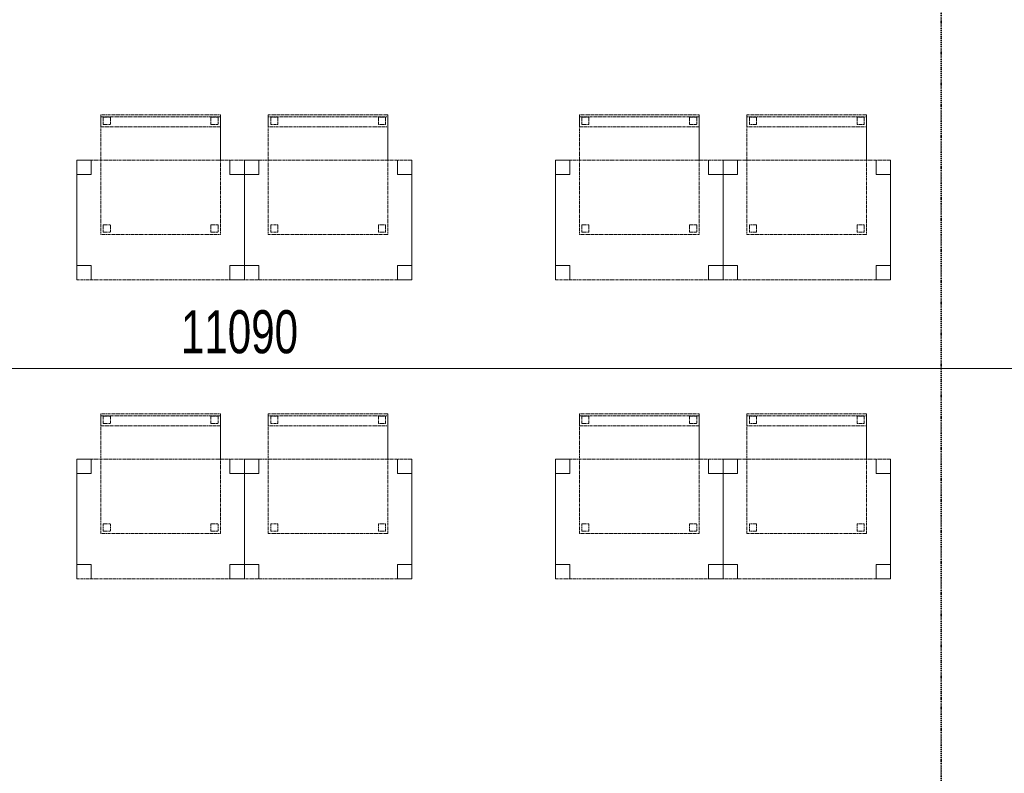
# Model space of a CAD drawing. Header units: millimetres. Extents: x -80560 to 110805, y -11020 to 52719.
# Tile 59 of 182: x 40686 to 44800, y 24275 to 27425. Entities that reach past the tile are written whole.
import ezdxf

# ---------------------------------------------------------------- set-up
doc = ezdxf.new("R2010")
doc.units = ezdxf.units.MM
doc.linetypes.add('DASHDOT2', pattern=[8, 4, -2, 0, -2])
doc.linetypes.add('DASHED2', pattern=[6, 4, -2])
for name, color, linetype, lineweight in [('A-ANNO-DIMS', 211, 'Continuous', 9), ('A-ANNO-DIMS-100', 211, 'Continuous', 9), ('G-ANNO-SYMB', 111, 'Continuous', 9), ('I-FURN', 30, 'Continuous', 18)]:
    doc.layers.add(name, color=color, linetype=linetype, lineweight=lineweight)
doc.styles.add('Arial_6', font='arial.ttf', dxfattribs={"width": 0.7, "height": 180})
doc.dimstyles.new('n3o_1_8', dxfattribs={"dimscale": 304.8, "dimtxt": 183.646692, "dimasz": 0.492126, "dimexe": 0.246063, "dimexo": 0.0625, "dimgap": 0.032808, "dimtad": 1, "dimdec": 0, "dimdsep": 46, "dimtxsty": 'Arial_6', "dimblk1": 'OBLIQUE', "dimblk2": 'OBLIQUE', "dimsah": 1, "dimcen": 0.09, "dimdle": 0.246063, "dimazin": 0, "dimtfac": 1, "dimtdec": 4, "dimtix": 1, "dimtmove": 0, "dimatfit": 3, "dimfxl": 0.246063, "dimfxlon": 1, "dimtvp": 1, "dimtolj": 1, "dimtzin": 0, "dimarcsym": 2})

# ---------------------------------------------------------------- blocks, each defined once
blk = doc.blocks.new('82_tafel1 - tafel 500x700 2-30664860-DO_02 tweede verdieping')
at = {"layer": 'I-FURN', "linetype": 'DASHED2'}
for p, q in [((-350, -250), (-350, 250)), ((-350, 250), (350, 250)), ((350, 250), (-350, 250)), ((-350, 250), (-350, -250)), ((-350, 250), (-350, 190)), ((-290, 250), (-350, 250)), ((-290, 190), (-290, 250)), ((-290, 250), (290, 250)), ((-290, 250), (-290, 190)), ((290, 250), (290, 190)), ((290, 190), (290, 250)), ((350, 250), (290, 250)), ((350, 250), (350, -250)), ((350, -250), (350, 250)), ((350, 190), (350, 250)), ((-350, -190), (-350, 190)), ((-350, 190), (-290, 190)), ((-290, 190), (-350, 190)), ((290, 190), (350, 190)), ((350, 190), (290, 190)), ((350, 190), (350, -190)), ((-290, -190), (-350, -190)), ((-350, -190), (-290, -190)), ((-350, -190), (-350, -250)), ((-290, -250), (-290, -190)), ((-290, -190), (-290, -250)), ((350, -190), (290, -190)), ((290, -190), (290, -250)), ((290, -250), (290, -190)), ((290, -190), (350, -190)), ((350, -250), (350, -190)), ((350, -250), (-350, -250)), ((-350, -250), (350, -250)), ((-350, -250), (-290, -250)), ((290, -250), (-290, -250)), ((290, -250), (350, -250))]:
    blk.add_line(p, q, dxfattribs=at)
blk = doc.blocks.new('82_zitmeubel - stoel 500x500-V45-DO_02 tweede verdieping')
at = {"layer": 'I-FURN', "linetype": 'DASHED2'}
for p, q in [((-192.1, 263), (-192.1, 73)), ((-192.1, 254.1), (-192.1, 263)), ((307.9, 263), (-192.1, 263)), ((307.9, 263), (-192.1, 263)), ((-192.1, 213), (-192.1, 254.1)), ((-192.1, 254.1), (307.9, 254.1)), ((-182.1, 252), (-182.1, 224)), ((-182.1, 224), (-182.1, 252)), ((-153.1, 253), (-181.1, 253)), ((-181.1, 253), (-153.1, 253)), ((-152.1, 224), (-152.1, 252)), ((-152.1, 252), (-152.1, 224)), ((267.9, 252), (267.9, 224)), ((267.9, 224), (267.9, 252)), ((296.9, 253), (268.9, 253)), ((268.9, 253), (296.9, 253)), ((297.9, 224), (297.9, 252)), ((297.9, 252), (297.9, 224)), ((307.9, 73), (307.9, 263)), ((307.9, 263), (307.9, 254.1)), ((307.9, 254.1), (307.9, 213)), ((-192.1, 73), (-192.1, 213)), ((-192.1, 213), (307.9, 213)), ((-181.1, 223), (-153.1, 223)), ((-153.1, 223), (-181.1, 223)), ((268.9, 223), (296.9, 223)), ((296.9, 223), (268.9, 223)), ((307.9, 213), (307.9, 73)), ((-192.1, 73), (-192.1, -237)), ((-192.1, -237), (-192.1, 73)), ((307.9, -237), (307.9, 73)), ((307.9, 73), (307.9, -237)), ((-182.1, -198), (-182.1, -226)), ((-182.1, -226), (-182.1, -198)), ((-153.1, -197), (-181.1, -197)), ((-181.1, -197), (-153.1, -197)), ((-152.1, -226), (-152.1, -198)), ((-152.1, -198), (-152.1, -226)), ((267.9, -198), (267.9, -226)), ((267.9, -226), (267.9, -198)), ((296.9, -197), (268.9, -197)), ((268.9, -197), (296.9, -197)), ((297.9, -226), (297.9, -198)), ((297.9, -198), (297.9, -226)), ((307.9, -237), (-192.1, -237)), ((307.9, -237), (-192.1, -237)), ((-181.1, -227), (-153.1, -227)), ((-153.1, -227), (-181.1, -227)), ((268.9, -227), (296.9, -227)), ((296.9, -227), (268.9, -227))]:
    blk.add_line(p, q, dxfattribs=at)
for centre, start, end in [((-181.1, 252), 90, 180), ((-181.1, 252), 90, 180), ((-153.1, 252), 0, 90), ((-153.1, 252), 0, 90), ((268.9, 252), 90, 180), ((268.9, 252), 90, 180), ((296.9, 252), 0, 90), ((296.9, 252), 60, 90), ((296.9, 252), 0, 60), ((-181.1, 224), 180, 270), ((-181.1, 224), 180, 270), ((-153.1, 224), 270, 0), ((-153.1, 224), 270, 0), ((268.9, 224), 180, 270), ((268.9, 224), 180, 225), ((268.9, 224), 225, 270), ((296.9, 224), 270, 0), ((296.9, 224), 270, 0), ((-181.1, -198), 90, 180), ((-181.1, -198), 90, 180), ((-153.1, -198), 0, 90), ((-153.1, -198), 0, 90), ((268.9, -198), 90, 180), ((268.9, -198), 90, 180), ((296.9, -198), 0, 90), ((296.9, -198), 0, 90), ((-181.1, -226), 180, 270), ((-181.1, -226), 180, 270), ((-153.1, -226), 270, 0), ((-153.1, -226), 270, 0), ((268.9, -226), 180, 270), ((268.9, -226), 180, 270), ((296.9, -226), 270, 0), ((296.9, -226), 270, 300), ((296.9, -226), 300, 0)]:
    blk.add_arc(centre, 1, start, end, dxfattribs=at)
blk = doc.blocks.new('82_zitmeubel - stoel 500x500-V46-DO_02 tweede verdieping')
at = {"layer": 'I-FURN', "linetype": 'DASHED2'}
for p, q in [((-192.1, 263), (-192.1, 73)), ((-192.1, 254.1), (-192.1, 263)), ((307.9, 263), (-192.1, 263)), ((307.9, 263), (-192.1, 263)), ((-192.1, 213), (-192.1, 254.1)), ((-192.1, 254.1), (307.9, 254.1)), ((-182.1, 252), (-182.1, 224)), ((-182.1, 224), (-182.1, 252)), ((-153.1, 253), (-181.1, 253)), ((-181.1, 253), (-153.1, 253)), ((-152.1, 224), (-152.1, 252)), ((-152.1, 252), (-152.1, 224)), ((267.9, 252), (267.9, 224)), ((267.9, 224), (267.9, 252)), ((296.9, 253), (268.9, 253)), ((268.9, 253), (296.9, 253)), ((297.9, 224), (297.9, 252)), ((297.9, 252), (297.9, 224)), ((307.9, 73), (307.9, 263)), ((307.9, 263), (307.9, 254.1)), ((307.9, 254.1), (307.9, 213)), ((-192.1, 73), (-192.1, 213)), ((-192.1, 213), (307.9, 213)), ((-181.1, 223), (-153.1, 223)), ((-153.1, 223), (-181.1, 223)), ((268.9, 223), (296.9, 223)), ((296.9, 223), (268.9, 223)), ((307.9, 213), (307.9, 73)), ((-192.1, 73), (-192.1, -237)), ((-192.1, -237), (-192.1, 73)), ((307.9, -237), (307.9, 73)), ((307.9, 73), (307.9, -237)), ((-182.1, -198), (-182.1, -226)), ((-182.1, -226), (-182.1, -198)), ((-153.1, -197), (-181.1, -197)), ((-181.1, -197), (-153.1, -197)), ((-152.1, -226), (-152.1, -198)), ((-152.1, -198), (-152.1, -226)), ((267.9, -198), (267.9, -226)), ((267.9, -226), (267.9, -198)), ((296.9, -197), (268.9, -197)), ((268.9, -197), (296.9, -197)), ((297.9, -226), (297.9, -198)), ((297.9, -198), (297.9, -226)), ((307.9, -237), (-192.1, -237)), ((307.9, -237), (-192.1, -237)), ((-181.1, -227), (-153.1, -227)), ((-153.1, -227), (-181.1, -227)), ((268.9, -227), (296.9, -227)), ((296.9, -227), (268.9, -227))]:
    blk.add_line(p, q, dxfattribs=at)
for centre, start, end in [((-181.1, 252), 90, 180), ((-181.1, 252), 90, 180), ((-153.1, 252), 0, 90), ((-153.1, 252), 0, 90), ((268.9, 252), 90, 180), ((268.9, 252), 120, 180), ((268.9, 252), 90, 120), ((296.9, 252), 0, 90), ((296.9, 252), 0, 90), ((-181.1, 224), 180, 270), ((-181.1, 224), 180, 270), ((-153.1, 224), 270, 0), ((-153.1, 224), 270, 345), ((-153.1, 224), 345, 0), ((268.9, 224), 180, 270), ((268.9, 224), 180, 270), ((296.9, 224), 270, 0), ((296.9, 224), 270, 300), ((296.9, 224), 300, 0), ((-181.1, -198), 90, 180), ((-181.1, -198), 90, 180), ((-153.1, -198), 0, 90), ((-153.1, -198), 0, 90), ((268.9, -198), 90, 180), ((268.9, -198), 90, 180), ((296.9, -198), 0, 90), ((296.9, -198), 0, 90), ((-181.1, -226), 180, 270), ((-181.1, -226), 180, 270), ((-153.1, -226), 270, 0), ((-153.1, -226), 270, 0), ((268.9, -226), 180, 270), ((268.9, -226), 180, 270), ((296.9, -226), 270, 0), ((296.9, -226), 270, 0)]:
    blk.add_arc(centre, 1, start, end, dxfattribs=at)
blk = doc.blocks.new('82_zitmeubel - stoel 500x500-V47-DO_02 tweede verdieping')
at = {"layer": 'I-FURN', "linetype": 'DASHED2'}
for p, q in [((-192.1, 263), (-192.1, 73)), ((-192.1, 254.1), (-192.1, 263)), ((307.9, 263), (-192.1, 263)), ((307.9, 263), (-192.1, 263)), ((-192.1, 213), (-192.1, 254.1)), ((-192.1, 254.1), (307.9, 254.1)), ((-182.1, 252), (-182.1, 224)), ((-182.1, 224), (-182.1, 252)), ((-153.1, 253), (-181.1, 253)), ((-181.1, 253), (-153.1, 253)), ((-152.1, 224), (-152.1, 252)), ((-152.1, 252), (-152.1, 224)), ((267.9, 252), (267.9, 224)), ((267.9, 224), (267.9, 252)), ((296.9, 253), (268.9, 253)), ((268.9, 253), (296.9, 253)), ((297.9, 224), (297.9, 252)), ((297.9, 252), (297.9, 224)), ((307.9, 73), (307.9, 263)), ((307.9, 263), (307.9, 254.1)), ((307.9, 254.1), (307.9, 213)), ((-192.1, 73), (-192.1, 213)), ((-192.1, 213), (307.9, 213)), ((-181.1, 223), (-153.1, 223)), ((-153.1, 223), (-181.1, 223)), ((268.9, 223), (296.9, 223)), ((296.9, 223), (268.9, 223)), ((307.9, 213), (307.9, 73)), ((-192.1, 73), (-192.1, -237)), ((-192.1, -237), (-192.1, 73)), ((307.9, -237), (307.9, 73)), ((307.9, 73), (307.9, -237)), ((-182.1, -198), (-182.1, -226)), ((-182.1, -226), (-182.1, -198)), ((-153.1, -197), (-181.1, -197)), ((-181.1, -197), (-153.1, -197)), ((-152.1, -226), (-152.1, -198)), ((-152.1, -198), (-152.1, -226)), ((267.9, -198), (267.9, -226)), ((267.9, -226), (267.9, -198)), ((296.9, -197), (268.9, -197)), ((268.9, -197), (296.9, -197)), ((297.9, -226), (297.9, -198)), ((297.9, -198), (297.9, -226)), ((307.9, -237), (-192.1, -237)), ((307.9, -237), (-192.1, -237)), ((-181.1, -227), (-153.1, -227)), ((-153.1, -227), (-181.1, -227)), ((268.9, -227), (296.9, -227)), ((296.9, -227), (268.9, -227))]:
    blk.add_line(p, q, dxfattribs=at)
for centre, start, end in [((-181.1, 252), 90, 180), ((-181.1, 252), 90, 180), ((-153.1, 252), 0, 90), ((-153.1, 252), 0, 90), ((268.9, 252), 90, 180), ((268.9, 252), 90, 180), ((296.9, 252), 75, 90), ((296.9, 252), 0, 90), ((296.9, 252), 60, 75), ((296.9, 252), 45, 60), ((296.9, 252), 30, 45), ((296.9, 252), 15, 30), ((296.9, 252), 0, 15), ((-181.1, 224), 180, 270), ((-181.1, 224), 180, 270), ((-153.1, 224), 270, 0), ((-153.1, 224), 270, 0), ((268.9, 224), 180, 270), ((268.9, 224), 180, 270), ((296.9, 224), 270, 0), ((296.9, 224), 270, 0), ((-181.1, -198), 90, 180), ((-181.1, -198), 90, 180), ((-153.1, -198), 0, 90), ((-153.1, -198), 0, 90), ((268.9, -198), 90, 180), ((268.9, -198), 105, 180), ((268.9, -198), 90, 105), ((296.9, -198), 75, 90), ((296.9, -198), 0, 90), ((296.9, -198), 0, 75), ((-181.1, -226), 180, 270), ((-181.1, -226), 180, 270), ((-153.1, -226), 270, 0), ((-153.1, -226), 270, 0), ((268.9, -226), 180, 240), ((268.9, -226), 180, 270), ((268.9, -226), 240, 270), ((296.9, -226), 270, 0), ((296.9, -226), 270, 285), ((296.9, -226), 285, 0)]:
    blk.add_arc(centre, 1, start, end, dxfattribs=at)
blk = doc.blocks.new('82_zitmeubel - stoel 500x500-V48-DO_02 tweede verdieping')
at = {"layer": 'I-FURN', "linetype": 'DASHED2'}
for p, q in [((-192.1, 263), (-192.1, 73)), ((-192.1, 254.1), (-192.1, 263)), ((307.9, 263), (-192.1, 263)), ((307.9, 263), (-192.1, 263)), ((-192.1, 213), (-192.1, 254.1)), ((-192.1, 254.1), (307.9, 254.1)), ((-182.1, 252), (-182.1, 224)), ((-182.1, 224), (-182.1, 252)), ((-153.1, 253), (-181.1, 253)), ((-181.1, 253), (-153.1, 253)), ((-152.1, 224), (-152.1, 252)), ((-152.1, 252), (-152.1, 224)), ((267.9, 252), (267.9, 224)), ((267.9, 224), (267.9, 252)), ((296.9, 253), (268.9, 253)), ((268.9, 253), (296.9, 253)), ((297.9, 224), (297.9, 252)), ((297.9, 252), (297.9, 224)), ((307.9, 73), (307.9, 263)), ((307.9, 263), (307.9, 254.1)), ((307.9, 254.1), (307.9, 213)), ((-192.1, 73), (-192.1, 213)), ((-192.1, 213), (307.9, 213)), ((-181.1, 223), (-153.1, 223)), ((-153.1, 223), (-181.1, 223)), ((268.9, 223), (296.9, 223)), ((296.9, 223), (268.9, 223)), ((307.9, 213), (307.9, 73)), ((-192.1, 73), (-192.1, -237)), ((-192.1, -237), (-192.1, 73)), ((307.9, -237), (307.9, 73)), ((307.9, 73), (307.9, -237)), ((-182.1, -198), (-182.1, -226)), ((-182.1, -226), (-182.1, -198)), ((-153.1, -197), (-181.1, -197)), ((-181.1, -197), (-153.1, -197)), ((-152.1, -226), (-152.1, -198)), ((-152.1, -198), (-152.1, -226)), ((267.9, -198), (267.9, -226)), ((267.9, -226), (267.9, -198)), ((296.9, -197), (268.9, -197)), ((268.9, -197), (296.9, -197)), ((297.9, -226), (297.9, -198)), ((297.9, -198), (297.9, -226)), ((307.9, -237), (-192.1, -237)), ((307.9, -237), (-192.1, -237)), ((-181.1, -227), (-153.1, -227)), ((-153.1, -227), (-181.1, -227)), ((268.9, -227), (296.9, -227)), ((296.9, -227), (268.9, -227))]:
    blk.add_line(p, q, dxfattribs=at)
for centre, start, end in [((-181.1, 252), 90, 180), ((-181.1, 252), 90, 180), ((-153.1, 252), 0, 90), ((-153.1, 252), 0, 90), ((268.9, 252), 90, 180), ((268.9, 252), 90, 180), ((296.9, 252), 0, 90), ((296.9, 252), 45, 90), ((296.9, 252), 0, 45), ((-181.1, 224), 180, 270), ((-181.1, 224), 180, 270), ((-153.1, 224), 270, 0), ((-153.1, 224), 270, 0), ((268.9, 224), 180, 270), ((268.9, 224), 180, 210), ((268.9, 224), 210, 270), ((296.9, 224), 270, 0), ((296.9, 224), 270, 0), ((-181.1, -198), 90, 180), ((-181.1, -198), 90, 180), ((-153.1, -198), 0, 90), ((-153.1, -198), 0, 90), ((268.9, -198), 90, 180), ((268.9, -198), 90, 180), ((296.9, -198), 0, 90), ((296.9, -198), 0, 90), ((-181.1, -226), 180, 270), ((-181.1, -226), 180, 270), ((-153.1, -226), 270, 0), ((-153.1, -226), 270, 0), ((268.9, -226), 180, 270), ((268.9, -226), 180, 270), ((296.9, -226), 270, 0), ((296.9, -226), 270, 315), ((296.9, -226), 315, 0)]:
    blk.add_arc(centre, 1, start, end, dxfattribs=at)
blk = doc.blocks.new('82_zitmeubel - stoel 500x500-V49-DO_02 tweede verdieping')
at = {"layer": 'I-FURN', "linetype": 'DASHED2'}
for p, q in [((-192.1, 263), (-192.1, 73)), ((-192.1, 254.1), (-192.1, 263)), ((307.9, 263), (-192.1, 263)), ((307.9, 263), (-192.1, 263)), ((-192.1, 213), (-192.1, 254.1)), ((-192.1, 254.1), (307.9, 254.1)), ((-182.1, 252), (-182.1, 224)), ((-182.1, 224), (-182.1, 252)), ((-153.1, 253), (-181.1, 253)), ((-181.1, 253), (-153.1, 253)), ((-152.1, 224), (-152.1, 252)), ((-152.1, 252), (-152.1, 224)), ((267.9, 252), (267.9, 224)), ((267.9, 224), (267.9, 252)), ((296.9, 253), (268.9, 253)), ((268.9, 253), (296.9, 253)), ((297.9, 224), (297.9, 252)), ((297.9, 252), (297.9, 224)), ((307.9, 73), (307.9, 263)), ((307.9, 263), (307.9, 254.1)), ((307.9, 254.1), (307.9, 213)), ((-192.1, 73), (-192.1, 213)), ((-192.1, 213), (307.9, 213)), ((-181.1, 223), (-153.1, 223)), ((-153.1, 223), (-181.1, 223)), ((268.9, 223), (296.9, 223)), ((296.9, 223), (268.9, 223)), ((307.9, 213), (307.9, 73)), ((-192.1, 73), (-192.1, -237)), ((-192.1, -237), (-192.1, 73)), ((307.9, -237), (307.9, 73)), ((307.9, 73), (307.9, -237)), ((-182.1, -198), (-182.1, -226)), ((-182.1, -226), (-182.1, -198)), ((-153.1, -197), (-181.1, -197)), ((-181.1, -197), (-153.1, -197)), ((-152.1, -226), (-152.1, -198)), ((-152.1, -198), (-152.1, -226)), ((267.9, -198), (267.9, -226)), ((267.9, -226), (267.9, -198)), ((296.9, -197), (268.9, -197)), ((268.9, -197), (296.9, -197)), ((297.9, -226), (297.9, -198)), ((297.9, -198), (297.9, -226)), ((307.9, -237), (-192.1, -237)), ((307.9, -237), (-192.1, -237)), ((-181.1, -227), (-153.1, -227)), ((-153.1, -227), (-181.1, -227)), ((268.9, -227), (296.9, -227)), ((296.9, -227), (268.9, -227))]:
    blk.add_line(p, q, dxfattribs=at)
for centre, start, end in [((-181.1, 252), 90, 180), ((-181.1, 252), 90, 180), ((-153.1, 252), 0, 90), ((-153.1, 252), 0, 90), ((268.9, 252), 90, 180), ((268.9, 252), 90, 180), ((296.9, 252), 0, 90), ((296.9, 252), 0, 90), ((-181.1, 224), 180, 270), ((-181.1, 224), 180, 270), ((-153.1, 224), 270, 0), ((-153.1, 224), 270, 330), ((-153.1, 224), 330, 0), ((268.9, 224), 180, 270), ((268.9, 224), 180, 270), ((296.9, 224), 270, 0), ((296.9, 224), 270, 0), ((-181.1, -198), 90, 180), ((-181.1, -198), 90, 180), ((-153.1, -198), 0, 90), ((-153.1, -198), 0, 90), ((268.9, -198), 90, 180), ((268.9, -198), 90, 180), ((296.9, -198), 60, 90), ((296.9, -198), 0, 90), ((296.9, -198), 0, 60), ((-181.1, -226), 180, 195), ((-181.1, -226), 180, 270), ((-181.1, -226), 195, 270), ((-153.1, -226), 270, 0), ((-153.1, -226), 270, 0), ((268.9, -226), 180, 240), ((268.9, -226), 180, 270), ((268.9, -226), 240, 270), ((296.9, -226), 270, 0), ((296.9, -226), 270, 0)]:
    blk.add_arc(centre, 1, start, end, dxfattribs=at)
blk = doc.blocks.new('82_zitmeubel - stoel 500x500-V50-DO_02 tweede verdieping')
at = {"layer": 'I-FURN', "linetype": 'DASHED2'}
for p, q in [((-192.1, 263), (-192.1, 73)), ((-192.1, 254.1), (-192.1, 263)), ((307.9, 263), (-192.1, 263)), ((307.9, 263), (-192.1, 263)), ((-192.1, 213), (-192.1, 254.1)), ((-192.1, 254.1), (307.9, 254.1)), ((-182.1, 252), (-182.1, 224)), ((-182.1, 224), (-182.1, 252)), ((-153.1, 253), (-181.1, 253)), ((-181.1, 253), (-153.1, 253)), ((-152.1, 224), (-152.1, 252)), ((-152.1, 252), (-152.1, 224)), ((267.9, 252), (267.9, 224)), ((267.9, 224), (267.9, 252)), ((296.9, 253), (268.9, 253)), ((268.9, 253), (296.9, 253)), ((297.9, 224), (297.9, 252)), ((297.9, 252), (297.9, 224)), ((307.9, 73), (307.9, 263)), ((307.9, 263), (307.9, 254.1)), ((307.9, 254.1), (307.9, 213)), ((-192.1, 73), (-192.1, 213)), ((-192.1, 213), (307.9, 213)), ((-181.1, 223), (-153.1, 223)), ((-153.1, 223), (-181.1, 223)), ((268.9, 223), (296.9, 223)), ((296.9, 223), (268.9, 223)), ((307.9, 213), (307.9, 73)), ((-192.1, 73), (-192.1, -237)), ((-192.1, -237), (-192.1, 73)), ((307.9, -237), (307.9, 73)), ((307.9, 73), (307.9, -237)), ((-182.1, -198), (-182.1, -226)), ((-182.1, -226), (-182.1, -198)), ((-153.1, -197), (-181.1, -197)), ((-181.1, -197), (-153.1, -197)), ((-152.1, -226), (-152.1, -198)), ((-152.1, -198), (-152.1, -226)), ((267.9, -198), (267.9, -226)), ((267.9, -226), (267.9, -198)), ((296.9, -197), (268.9, -197)), ((268.9, -197), (296.9, -197)), ((297.9, -226), (297.9, -198)), ((297.9, -198), (297.9, -226)), ((307.9, -237), (-192.1, -237)), ((307.9, -237), (-192.1, -237)), ((-181.1, -227), (-153.1, -227)), ((-153.1, -227), (-181.1, -227)), ((268.9, -227), (296.9, -227)), ((296.9, -227), (268.9, -227))]:
    blk.add_line(p, q, dxfattribs=at)
for centre, start, end in [((-181.1, 252), 90, 180), ((-181.1, 252), 90, 180), ((-153.1, 252), 0, 90), ((-153.1, 252), 45, 90), ((-153.1, 252), 0, 45), ((268.9, 252), 90, 180), ((268.9, 252), 90, 180), ((296.9, 252), 0, 90), ((296.9, 252), 0, 90), ((-181.1, 224), 180, 270), ((-181.1, 224), 180, 225), ((-181.1, 224), 225, 270), ((-153.1, 224), 270, 0), ((-153.1, 224), 270, 0), ((268.9, 224), 180, 270), ((268.9, 224), 180, 270), ((296.9, 224), 270, 0), ((296.9, 224), 270, 0), ((-181.1, -198), 90, 180), ((-181.1, -198), 90, 180), ((-153.1, -198), 0, 90), ((-153.1, -198), 0, 90), ((268.9, -198), 90, 180), ((268.9, -198), 90, 180), ((296.9, -198), 0, 90), ((296.9, -198), 0, 90), ((-181.1, -226), 180, 270), ((-181.1, -226), 180, 270), ((-153.1, -226), 270, 0), ((-153.1, -226), 270, 0), ((268.9, -226), 180, 270), ((268.9, -226), 180, 270), ((296.9, -226), 270, 0), ((296.9, -226), 270, 0)]:
    blk.add_arc(centre, 1, start, end, dxfattribs=at)
blk = doc.blocks.new('82_zitmeubel - stoel 500x500-V51-DO_02 tweede verdieping')
at = {"layer": 'I-FURN', "linetype": 'DASHED2'}
for p, q in [((-192.1, 263), (-192.1, 73)), ((-192.1, 254.1), (-192.1, 263)), ((307.9, 263), (-192.1, 263)), ((307.9, 263), (-192.1, 263)), ((-192.1, 213), (-192.1, 254.1)), ((-192.1, 254.1), (307.9, 254.1)), ((-182.1, 252), (-182.1, 224)), ((-182.1, 224), (-182.1, 252)), ((-153.1, 253), (-181.1, 253)), ((-181.1, 253), (-153.1, 253)), ((-152.1, 224), (-152.1, 252)), ((-152.1, 252), (-152.1, 224)), ((267.9, 252), (267.9, 224)), ((267.9, 224), (267.9, 252)), ((296.9, 253), (268.9, 253)), ((268.9, 253), (296.9, 253)), ((297.9, 224), (297.9, 252)), ((297.9, 252), (297.9, 224)), ((307.9, 73), (307.9, 263)), ((307.9, 263), (307.9, 254.1)), ((307.9, 254.1), (307.9, 213)), ((-192.1, 73), (-192.1, 213)), ((-192.1, 213), (307.9, 213)), ((-181.1, 223), (-153.1, 223)), ((-153.1, 223), (-181.1, 223)), ((268.9, 223), (296.9, 223)), ((296.9, 223), (268.9, 223)), ((307.9, 213), (307.9, 73)), ((-192.1, 73), (-192.1, -237)), ((-192.1, -237), (-192.1, 73)), ((307.9, -237), (307.9, 73)), ((307.9, 73), (307.9, -237)), ((-182.1, -198), (-182.1, -226)), ((-182.1, -226), (-182.1, -198)), ((-153.1, -197), (-181.1, -197)), ((-181.1, -197), (-153.1, -197)), ((-152.1, -226), (-152.1, -198)), ((-152.1, -198), (-152.1, -226)), ((267.9, -198), (267.9, -226)), ((267.9, -226), (267.9, -198)), ((296.9, -197), (268.9, -197)), ((268.9, -197), (296.9, -197)), ((297.9, -226), (297.9, -198)), ((297.9, -198), (297.9, -226)), ((307.9, -237), (-192.1, -237)), ((307.9, -237), (-192.1, -237)), ((-181.1, -227), (-153.1, -227)), ((-153.1, -227), (-181.1, -227)), ((268.9, -227), (296.9, -227)), ((296.9, -227), (268.9, -227))]:
    blk.add_line(p, q, dxfattribs=at)
for centre, start, end in [((-181.1, 252), 90, 180), ((-181.1, 252), 90, 180), ((-153.1, 252), 0, 90), ((-153.1, 252), 0, 90), ((268.9, 252), 90, 180), ((268.9, 252), 90, 180), ((296.9, 252), 75, 90), ((296.9, 252), 0, 90), ((296.9, 252), 60, 75), ((296.9, 252), 45, 60), ((296.9, 252), 30, 45), ((296.9, 252), 15, 30), ((296.9, 252), 0, 15), ((-181.1, 224), 180, 270), ((-181.1, 224), 180, 195), ((-181.1, 224), 195, 270), ((-153.1, 224), 270, 0), ((-153.1, 224), 270, 0), ((268.9, 224), 180, 270), ((268.9, 224), 180, 270), ((296.9, 224), 270, 0), ((296.9, 224), 270, 0), ((-181.1, -198), 90, 180), ((-181.1, -198), 135, 180), ((-181.1, -198), 90, 135), ((-153.1, -198), 0, 90), ((-153.1, -198), 0, 90), ((268.9, -198), 90, 180), ((268.9, -198), 90, 180), ((296.9, -198), 0, 90), ((296.9, -198), 0, 90), ((-181.1, -226), 180, 270), ((-181.1, -226), 180, 270), ((-153.1, -226), 270, 0), ((-153.1, -226), 270, 330), ((-153.1, -226), 330, 0), ((268.9, -226), 180, 270), ((268.9, -226), 180, 270), ((296.9, -226), 270, 0), ((296.9, -226), 270, 0)]:
    blk.add_arc(centre, 1, start, end, dxfattribs=at)
blk = doc.blocks.new('82_zitmeubel - stoel 500x500-V52-DO_02 tweede verdieping')
at = {"layer": 'I-FURN', "linetype": 'DASHED2'}
for p, q in [((-192.1, 263), (-192.1, 73)), ((-192.1, 254.1), (-192.1, 263)), ((307.9, 263), (-192.1, 263)), ((307.9, 263), (-192.1, 263)), ((-192.1, 213), (-192.1, 254.1)), ((-192.1, 254.1), (307.9, 254.1)), ((-182.1, 252), (-182.1, 224)), ((-182.1, 224), (-182.1, 252)), ((-153.1, 253), (-181.1, 253)), ((-181.1, 253), (-153.1, 253)), ((-152.1, 224), (-152.1, 252)), ((-152.1, 252), (-152.1, 224)), ((267.9, 252), (267.9, 224)), ((267.9, 224), (267.9, 252)), ((296.9, 253), (268.9, 253)), ((268.9, 253), (296.9, 253)), ((297.9, 224), (297.9, 252)), ((297.9, 252), (297.9, 224)), ((307.9, 73), (307.9, 263)), ((307.9, 263), (307.9, 254.1)), ((307.9, 254.1), (307.9, 213)), ((-192.1, 73), (-192.1, 213)), ((-192.1, 213), (307.9, 213)), ((-181.1, 223), (-153.1, 223)), ((-153.1, 223), (-181.1, 223)), ((268.9, 223), (296.9, 223)), ((296.9, 223), (268.9, 223)), ((307.9, 213), (307.9, 73)), ((-192.1, 73), (-192.1, -237)), ((-192.1, -237), (-192.1, 73)), ((307.9, -237), (307.9, 73)), ((307.9, 73), (307.9, -237)), ((-182.1, -198), (-182.1, -226)), ((-182.1, -226), (-182.1, -198)), ((-153.1, -197), (-181.1, -197)), ((-181.1, -197), (-153.1, -197)), ((-152.1, -226), (-152.1, -198)), ((-152.1, -198), (-152.1, -226)), ((267.9, -198), (267.9, -226)), ((267.9, -226), (267.9, -198)), ((296.9, -197), (268.9, -197)), ((268.9, -197), (296.9, -197)), ((297.9, -226), (297.9, -198)), ((297.9, -198), (297.9, -226)), ((307.9, -237), (-192.1, -237)), ((307.9, -237), (-192.1, -237)), ((-181.1, -227), (-153.1, -227)), ((-153.1, -227), (-181.1, -227)), ((268.9, -227), (296.9, -227)), ((296.9, -227), (268.9, -227))]:
    blk.add_line(p, q, dxfattribs=at)
for centre, start, end in [((-181.1, 252), 90, 180), ((-181.1, 252), 90, 180), ((-153.1, 252), 0, 90), ((-153.1, 252), 0, 90), ((268.9, 252), 90, 180), ((268.9, 252), 90, 180), ((296.9, 252), 0, 90), ((296.9, 252), 0, 90), ((-181.1, 224), 180, 270), ((-181.1, 224), 180, 270), ((-153.1, 224), 270, 0), ((-153.1, 224), 270, 315), ((-153.1, 224), 315, 0), ((268.9, 224), 180, 270), ((268.9, 224), 180, 270), ((296.9, 224), 270, 0), ((296.9, 224), 270, 0), ((-181.1, -198), 90, 180), ((-181.1, -198), 90, 180), ((-153.1, -198), 0, 90), ((-153.1, -198), 0, 90), ((268.9, -198), 90, 180), ((268.9, -198), 90, 180), ((296.9, -198), 75, 90), ((296.9, -198), 0, 90), ((296.9, -198), 15, 75), ((296.9, -198), 0, 15), ((-181.1, -226), 180, 210), ((-181.1, -226), 180, 270), ((-181.1, -226), 210, 270), ((-153.1, -226), 270, 0), ((-153.1, -226), 270, 0), ((268.9, -226), 180, 255), ((268.9, -226), 180, 270), ((268.9, -226), 255, 270), ((296.9, -226), 270, 0), ((296.9, -226), 270, 0)]:
    blk.add_arc(centre, 1, start, end, dxfattribs=at)
blk = doc.blocks.new('DIMBLOCK234-DO_02 tweede verdieping')
at = {"layer": 'A-ANNO-DIMS-100'}
for p, q in [((36055.3, 25967.1), (36130.3, 26042.1)), ((36055.3, 26042.1), (36055.3, 25892.1)), ((36055.3, 25967.1), (36055.3, 26042.1)), ((47144.8, 25967.1), (47219.8, 26042.1)), ((47144.8, 26042.1), (47144.8, 25892.1)), ((47144.8, 25967.1), (47144.8, 26042.1)), ((35980.3, 25967.1), (47144.8, 25967.1)), ((36055.3, 25967.1), (35980.3, 25892.1)), ((47144.8, 25967.1), (47069.8, 25892.1))]:
    blk.add_line(p, q, dxfattribs=at)
at = {"layer": 'A-ANNO-DIMS-100', "color": 0, "insert": (41359.9, 26210.8), "char_height": 180, "width": 576.368, "attachment_point": 1, "line_spacing_factor": 0.941778, "style": 'Arial_6'}
blk.add_mtext('11090', dxfattribs=at)
blk = doc.blocks.new('_Oblique')
at = {"color": 0, "linetype": 'ByBlock', "lineweight": -2}
blk.add_line((-0.5, -0.5), (0.5, 0.5), dxfattribs=at)

msp = doc.modelspace()

# ---------------------------------------------------------------- linework, layer by layer
at = {"layer": 'G-ANNO-SYMB', "linetype": 'DASHDOT2', "lineweight": 35}
msp.add_line((44537, 38972), (44537, 9115.8), dxfattribs=at)

# ---------------------------------------------------------------- block references
at = {"layer": 'I-FURN', "linetype": 'DASHED2'}
for name, p in [('82_zitmeubel - stoel 500x500-V45-DO_02 tweede verdieping', (41217.1, 26764.5)), ('82_zitmeubel - stoel 500x500-V46-DO_02 tweede verdieping', (41917.1, 26764.5)), ('82_zitmeubel - stoel 500x500-V47-DO_02 tweede verdieping', (43217.1, 26764.5)), ('82_zitmeubel - stoel 500x500-V48-DO_02 tweede verdieping', (43917.1, 26764.5)), ('82_tafel1 - tafel 500x700 2-30664860-DO_02 tweede verdieping', (41275, 26587.5)), ('82_tafel1 - tafel 500x700 2-30664860-DO_02 tweede verdieping', (41975, 26587.5)), ('82_tafel1 - tafel 500x700 2-30664860-DO_02 tweede verdieping', (43275, 26587.5)), ('82_tafel1 - tafel 500x700 2-30664860-DO_02 tweede verdieping', (43975, 26587.5)), ('82_zitmeubel - stoel 500x500-V49-DO_02 tweede verdieping', (41217.1, 25514.5)), ('82_zitmeubel - stoel 500x500-V50-DO_02 tweede verdieping', (41917.1, 25514.5)), ('82_zitmeubel - stoel 500x500-V51-DO_02 tweede verdieping', (43217.1, 25514.5)), ('82_zitmeubel - stoel 500x500-V52-DO_02 tweede verdieping', (43917.1, 25514.5)), ('82_tafel1 - tafel 500x700 2-30664860-DO_02 tweede verdieping', (41275, 25337.5)), ('82_tafel1 - tafel 500x700 2-30664860-DO_02 tweede verdieping', (41975, 25337.5)), ('82_tafel1 - tafel 500x700 2-30664860-DO_02 tweede verdieping', (43275, 25337.5)), ('82_tafel1 - tafel 500x700 2-30664860-DO_02 tweede verdieping', (43975, 25337.5))]:
    msp.add_blockref(name, p, dxfattribs=at)

# ---------------------------------------------------------------- dimensions: what is measured, and where the dimension line sits
at = {"layer": 'A-ANNO-DIMS'}
dim = msp.add_linear_dim(base=(47144.8189632, 25967.119387), p1=(36055.3189632, 26042.119387), p2=(47144.8189632, 26042.119387), dimstyle='n3o_1_8', override={"dimpost": '<>', "dimfxl": 11089.5}, dxfattribs=at)
dim.commit()
dim.dimension.update_dxf_attribs({"geometry": 'DIMBLOCK234-DO_02 tweede verdieping', "text_midpoint": (41600.0689632, 26069.0225254)})

doc.saveas('drawing.dxf')
